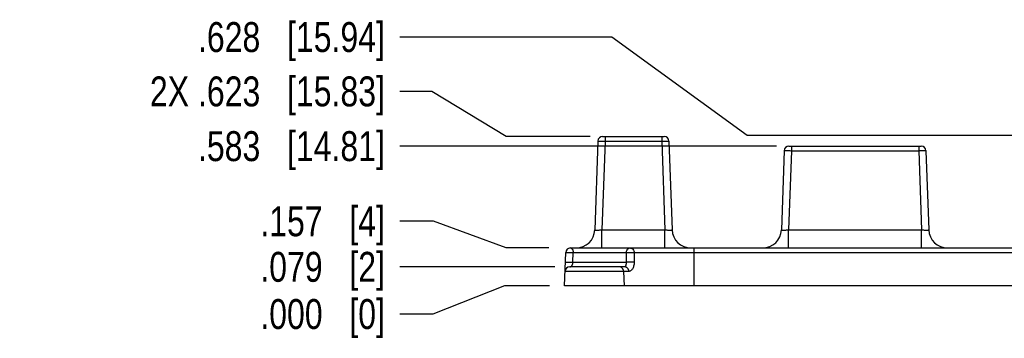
# Model space of a CAD drawing. Header units: inches. Extents: x 0 to 22, y 0 to 17.
# Tile 10 of 24: x 9.3 to 13.4, y 5 to 6.3. Entities that reach past the tile are written whole.
import ezdxf

# ---------------------------------------------------------------- set-up
doc = ezdxf.new("R2010")
doc.units = ezdxf.units.IN
doc.header["$LTSCALE"] = 1.21
doc.header["$MEASUREMENT"] = 0
doc.layers.get('0').update_dxf_attribs({"linetype": 'CONTINUOUS'})
doc.layers.add('DIMENSIONS', color=7, linetype='CONTINUOUS')
doc.styles.get("Standard").update_dxf_attribs({"font": 'txt', "width": 0.8})
doc.dimstyles.new('DIMSTYLE_1', dxfattribs={"dimtxt": 0.125, "dimasz": 0.18, "dimexe": 0.18, "dimexo": 0.0625, "dimgap": 0.09, "dimtad": 0, "dimtih": 1, "dimtoh": 1, "dimdec": 3, "dimzin": 4, "dimdsep": 46, "dimtxsty": 'STANDARD', "dimblk": '_FILLED', "dimblk1": '_FILLED', "dimblk2": '_FILLED', "dimcen": 0.09, "dimadec": 0, "dimazin": 0, "dimtp": 0.01, "dimtm": 0.01, "dimtfac": 1, "dimtdec": 3, "dimtofl": 0, "dimtmove": 0, "dimatfit": 3, "dimldrblk": '_FILLED', "dimfxl": 1, "dimtolj": 1, "dimtzin": 4, "dimarcsym": 0})

# ---------------------------------------------------------------- blocks, each defined once
blk = doc.blocks.new('*D0')
at = {"layer": 'DIMENSIONS', "color": 2, "linetype": 'CONTINUOUS'}
for p, q in [((11.283, 5.2116), (10.984, 5.0932)), ((11.4714, 5.2116), (11.283, 5.2116)), ((10.984, 5.0932), (10.8464, 5.0932))]:
    blk.add_line(p, q, dxfattribs=at)
at = {"layer": 'DIMENSIONS', "color": 2, "linetype": 'CONTINUOUS', "insert": (10.7839, 5.1557), "char_height": 0.125, "width": 0.825, "attachment_point": 3, "line_spacing_factor": 0.9}
blk.add_mtext('.000{\\Ftxt.shx;\\W1.000000;\\H0.125000; }[0]', dxfattribs=at)
blk = doc.blocks.new('_FILLED')
at = {"color": 0, "linetype": 'BYBLOCK'}
blk.add_solid([(0, 0), (-1, 0.174), (-1, -0.174)], dxfattribs=at)
blk = doc.blocks.new('*D1')
at = {"layer": 'DIMENSIONS', "color": 2, "linetype": 'CONTINUOUS'}
for p, q in [((10.9794, 6.0234), (10.8464, 6.0234)), ((11.2901, 5.8349), (10.9794, 6.0234)), ((11.6406, 5.8349), (11.2901, 5.8349))]:
    blk.add_line(p, q, dxfattribs=at)
at = {"layer": 'DIMENSIONS', "color": 2, "linetype": 'CONTINUOUS', "insert": (10.7839, 6.0859), "char_height": 0.125, "width": 1.525, "attachment_point": 3, "line_spacing_factor": 0.9}
blk.add_mtext('2X .623{\\Ftxt.shx;\\W1.000000;\\H0.125000; }[15.83]', dxfattribs=at)
blk = doc.blocks.new('*D2')
at = {"layer": 'DIMENSIONS', "color": 2, "linetype": 'CONTINUOUS'}
blk.add_line((12.4185, 5.7947), (10.8464, 5.7947), dxfattribs=at)
at = {"layer": 'DIMENSIONS', "color": 2, "linetype": 'CONTINUOUS', "insert": (10.7839, 5.8572), "char_height": 0.125, "width": 1.225, "attachment_point": 3, "line_spacing_factor": 0.9}
blk.add_mtext('.583{\\Ftxt.shx;\\W1.000000;\\H0.125000; }[14.81]', dxfattribs=at)
blk = doc.blocks.new('*D3')
at = {"layer": 'DIMENSIONS', "color": 2, "linetype": 'CONTINUOUS'}
for p, q in [((11.7308, 6.2506), (10.8464, 6.2506)), ((12.2968, 5.8392), (11.7308, 6.2506)), ((13.4366, 5.8392), (12.2968, 5.8392))]:
    blk.add_line(p, q, dxfattribs=at)
at = {"layer": 'DIMENSIONS', "color": 2, "linetype": 'CONTINUOUS', "insert": (10.7839, 6.3131), "char_height": 0.125, "width": 1.225, "attachment_point": 3, "line_spacing_factor": 0.9}
blk.add_mtext('.628{\\Ftxt.shx;\\W1.000000;\\H0.125000; }[15.94]', dxfattribs=at)
blk = doc.blocks.new('*D4')
at = {"layer": 'DIMENSIONS', "color": 2, "linetype": 'CONTINUOUS'}
blk.add_line((11.4932, 5.2904), (10.8464, 5.2904), dxfattribs=at)
at = {"layer": 'DIMENSIONS', "color": 2, "linetype": 'CONTINUOUS', "insert": (10.7839, 5.3529), "char_height": 0.125, "width": 0.825, "attachment_point": 3, "line_spacing_factor": 0.9}
blk.add_mtext('.079{\\Ftxt.shx;\\W1.000000;\\H0.125000; }[2]', dxfattribs=at)
blk = doc.blocks.new('*D5')
at = {"layer": 'DIMENSIONS', "color": 2, "linetype": 'CONTINUOUS'}
for p, q in [((10.9863, 5.4806), (10.8464, 5.4806)), ((11.29, 5.3691), (10.9863, 5.4806)), ((11.4688, 5.3691), (11.29, 5.3691))]:
    blk.add_line(p, q, dxfattribs=at)
at = {"layer": 'DIMENSIONS', "color": 2, "linetype": 'CONTINUOUS', "insert": (10.7839, 5.5431), "char_height": 0.125, "width": 0.825, "attachment_point": 3, "line_spacing_factor": 0.9}
blk.add_mtext('.157{\\Ftxt.shx;\\W1.000000;\\H0.125000; }[4]', dxfattribs=at)

msp = doc.modelspace()

# ---------------------------------------------------------------- linework, layer by layer
at = {"color": 7, "linetype": 'CONTINUOUS'}
for p, q in [((11.6731, 5.8159), (11.6602, 5.4451)), ((11.7031, 5.8159), (11.6901, 5.4451)), ((11.6928, 5.8349), (11.95, 5.8349)), ((11.7031, 5.8349), (11.7031, 5.8159)), ((11.7031, 5.8159), (11.9397, 5.8159)), ((11.9397, 5.8349), (11.9397, 5.8159)), ((11.9397, 5.8159), (11.9527, 5.4451)), ((11.9697, 5.8159), (11.9827, 5.4451)), ((12.451, 5.7757), (12.4394, 5.4451)), ((12.481, 5.7757), (12.4694, 5.4451)), ((12.4706, 5.7947), (13.0232, 5.7947)), ((12.481, 5.7947), (12.481, 5.7757)), ((12.481, 5.7757), (13.0129, 5.7757)), ((13.0129, 5.7947), (13.0129, 5.7757)), ((13.0129, 5.7757), (13.0244, 5.4451)), ((13.0429, 5.7757), (13.0544, 5.4451)), ((11.6901, 5.3691), (11.6901, 5.4451)), ((11.6901, 5.4451), (11.9527, 5.4451)), ((11.9527, 5.3691), (11.9527, 5.4451)), ((12.4694, 5.3691), (12.4694, 5.4451)), ((12.4694, 5.4451), (13.0244, 5.4451)), ((13.0244, 5.3691), (13.0244, 5.4451)), ((11.5339, 5.2116), (11.5387, 5.3501)), ((11.5584, 5.3691), (15.3094, 5.3691)), ((11.5689, 5.3094), (11.57, 5.3501)), ((11.57, 5.3501), (11.7913, 5.3501)), ((11.7913, 5.3501), (11.7911, 5.3094)), ((11.8244, 5.3501), (14.3944, 5.3501)), ((11.8244, 5.3501), (11.8244, 5.3094)), ((12.0741, 5.3691), (12.0741, 5.2116)), ((11.5689, 5.3094), (11.7911, 5.3094)), ((11.8022, 5.2714), (11.536, 5.2714)), ((11.7845, 5.2904), (11.5557, 5.2904)), ((11.7804, 5.2714), (11.7824, 5.2116)), ((15.3339, 5.2116), (11.5339, 5.2116))]:
    msp.add_line(p, q, dxfattribs=at)
for centre, radius, start, end in [((11.6928, 5.8152), 0.0197, 90, 178), ((11.95, 5.8152), 0.0197, 2, 90.0002), ((12.4706, 5.775), 0.0197, 90, 178), ((13.0232, 5.775), 0.0197, 2, 90), ((11.5815, 5.4479), 0.0787, 269.9998, 358), ((12.0614, 5.4479), 0.0787, 182, 270.0002), ((12.3607, 5.4479), 0.0787, 269.9998, 358), ((13.1331, 5.4479), 0.0787, 182, 270.0002), ((11.5584, 5.3494), 0.0197, 90, 178), ((11.5557, 5.2707), 0.0197, 90, 178)]:
    msp.add_arc(centre, radius, start, end, dxfattribs=at)
for points, knots in [([(11.6731, 5.8159), (11.6731, 5.8159), (11.6732, 5.8159), (11.6733, 5.8159), (11.6735, 5.816), (11.6737, 5.816), (11.674, 5.816), (11.6744, 5.816), (11.6749, 5.8161), (11.6756, 5.8161), (11.6767, 5.8161), (11.6783, 5.8161), (11.68, 5.8162), (11.682, 5.8162), (11.6841, 5.8162), (11.6865, 5.8161), (11.689, 5.8161), (11.6926, 5.8161), (11.6973, 5.816), (11.7011, 5.8159), (11.7031, 5.8159)], [0, 0, 0, 0, 0.00166, 0.00546, 0.011583, 0.020047, 0.030845, 0.043964, 0.059386, 0.077075, 0.119047, 0.16946, 0.227884, 0.293746, 0.366369, 0.44507, 0.529117, 0.617717, 0.805293, 1, 1, 1, 1]), ([(11.9397, 5.8159), (11.9417, 5.8159), (11.9455, 5.816), (11.9502, 5.8161), (11.9538, 5.8161), (11.9563, 5.8161), (11.9587, 5.8162), (11.9609, 5.8162), (11.9628, 5.8162), (11.9646, 5.8161), (11.9661, 5.8161), (11.9672, 5.8161), (11.9679, 5.8161), (11.9684, 5.816), (11.9688, 5.816), (11.9691, 5.816), (11.9694, 5.816), (11.9695, 5.8159), (11.9697, 5.8159), (11.9697, 5.8159), (11.9697, 5.8159)], [0, 0, 0, 0, 0.194721, 0.382308, 0.470911, 0.554961, 0.633664, 0.706288, 0.77215, 0.83057, 0.880979, 0.922947, 0.940636, 0.956059, 0.96918, 0.979979, 0.988443, 0.994563, 0.998355, 1, 1, 1, 1]), ([(12.451, 5.7757), (12.451, 5.7757), (12.451, 5.7758), (12.4511, 5.7758), (12.4513, 5.7758), (12.4516, 5.7758), (12.4519, 5.7759), (12.4523, 5.7759), (12.4528, 5.7759), (12.4535, 5.7759), (12.4546, 5.776), (12.4561, 5.776), (12.4579, 5.776), (12.4598, 5.776), (12.462, 5.776), (12.4644, 5.776), (12.4669, 5.776), (12.4705, 5.7759), (12.4752, 5.7758), (12.479, 5.7758), (12.481, 5.7757)], [0, 0, 0, 0, 0.00166, 0.00546, 0.011583, 0.020047, 0.030845, 0.043964, 0.059386, 0.077075, 0.119047, 0.16946, 0.227884, 0.293746, 0.366369, 0.44507, 0.529117, 0.617717, 0.805293, 1, 1, 1, 1]), ([(13.0129, 5.7757), (13.0148, 5.7758), (13.0186, 5.7758), (13.0234, 5.7759), (13.027, 5.776), (13.0295, 5.776), (13.0318, 5.776), (13.034, 5.776), (13.036, 5.776), (13.0377, 5.776), (13.0392, 5.776), (13.0403, 5.7759), (13.0411, 5.7759), (13.0415, 5.7759), (13.0419, 5.7759), (13.0422, 5.7758), (13.0425, 5.7758), (13.0427, 5.7758), (13.0428, 5.7758), (13.0429, 5.7757), (13.0429, 5.7757)], [0, 0, 0, 0, 0.194721, 0.382308, 0.470911, 0.554961, 0.633664, 0.706288, 0.77215, 0.83057, 0.880979, 0.922947, 0.940636, 0.956059, 0.96918, 0.979979, 0.988443, 0.994563, 0.998355, 1, 1, 1, 1]), ([(11.6602, 5.4451), (11.6602, 5.4451), (11.6602, 5.445), (11.6603, 5.4448), (11.6605, 5.4447), (11.6607, 5.4446), (11.6611, 5.4445), (11.6614, 5.4444), (11.6619, 5.4443), (11.6626, 5.4442), (11.6637, 5.4441), (11.6653, 5.444), (11.667, 5.444), (11.669, 5.444), (11.6712, 5.444), (11.6744, 5.4441), (11.6788, 5.4443), (11.6844, 5.4446), (11.6882, 5.4449), (11.6901, 5.4451)], [0, 0, 0, 0, 0.00444, 0.009762, 0.016699, 0.025588, 0.036584, 0.049753, 0.065111, 0.082652, 0.124216, 0.174178, 0.232105, 0.297489, 0.369689, 0.448021, 0.619864, 0.806313, 1, 1, 1, 1]), ([(11.9527, 5.4451), (11.9546, 5.4449), (11.9585, 5.4446), (11.964, 5.4443), (11.9684, 5.4441), (11.9717, 5.444), (11.9739, 5.444), (11.9758, 5.444), (11.9776, 5.444), (11.9791, 5.4441), (11.9802, 5.4442), (11.9809, 5.4443), (11.9814, 5.4444), (11.9818, 5.4445), (11.9821, 5.4446), (11.9823, 5.4447), (11.9825, 5.4448), (11.9826, 5.445), (11.9827, 5.4451), (11.9827, 5.4451)], [0, 0, 0, 0, 0.193691, 0.380144, 0.551992, 0.630326, 0.702528, 0.767914, 0.825842, 0.875806, 0.917371, 0.934913, 0.950272, 0.963443, 0.974444, 0.98334, 0.990281, 0.995596, 1, 1, 1, 1]), ([(12.4394, 5.4451), (12.4394, 5.4451), (12.4395, 5.445), (12.4396, 5.4448), (12.4398, 5.4447), (12.44, 5.4446), (12.4403, 5.4445), (12.4407, 5.4444), (12.4412, 5.4443), (12.4419, 5.4442), (12.443, 5.4441), (12.4445, 5.444), (12.4463, 5.444), (12.4482, 5.444), (12.4504, 5.444), (12.4537, 5.4441), (12.4581, 5.4443), (12.4636, 5.4446), (12.4675, 5.4449), (12.4694, 5.4451)], [0, 0, 0, 0, 0.00444, 0.009762, 0.016699, 0.025588, 0.036584, 0.049753, 0.065111, 0.082652, 0.124216, 0.174178, 0.232105, 0.297489, 0.369689, 0.448021, 0.619864, 0.806313, 1, 1, 1, 1]), ([(13.0244, 5.4451), (13.0264, 5.4449), (13.0302, 5.4446), (13.0358, 5.4443), (13.0402, 5.4441), (13.0434, 5.444), (13.0456, 5.444), (13.0476, 5.444), (13.0493, 5.444), (13.0508, 5.4441), (13.0519, 5.4442), (13.0527, 5.4443), (13.0531, 5.4444), (13.0535, 5.4445), (13.0538, 5.4446), (13.0541, 5.4447), (13.0543, 5.4448), (13.0544, 5.445), (13.0544, 5.4451), (13.0544, 5.4451)], [0, 0, 0, 0, 0.193691, 0.380144, 0.551992, 0.630326, 0.702528, 0.767914, 0.825842, 0.875806, 0.917371, 0.934913, 0.950272, 0.963443, 0.974444, 0.98334, 0.990281, 0.995596, 1, 1, 1, 1]), ([(11.5387, 5.3501), (11.5388, 5.3502), (11.5388, 5.3502), (11.5389, 5.3503), (11.539, 5.3503), (11.5392, 5.3504), (11.5395, 5.3505), (11.5399, 5.3505), (11.5407, 5.3506), (11.5418, 5.3507), (11.5433, 5.3508), (11.5452, 5.3509), (11.5473, 5.3509), (11.5496, 5.351), (11.5521, 5.3509), (11.5556, 5.3509), (11.56, 5.3507), (11.5651, 5.3505), (11.5685, 5.3503), (11.57, 5.3501)], [0, 0, 0, 0, 0.003298, 0.005666, 0.008643, 0.016564, 0.027208, 0.040602, 0.056734, 0.096933, 0.147056, 0.206261, 0.273439, 0.347311, 0.426545, 0.509609, 0.680921, 0.848693, 1, 1, 1, 1]), ([(11.5584, 5.3691), (11.5592, 5.3691), (11.5607, 5.3689), (11.5629, 5.3677), (11.5649, 5.3659), (11.5666, 5.3636), (11.5681, 5.3607), (11.5691, 5.3574), (11.5698, 5.3538), (11.57, 5.3514), (11.57, 5.3501)], [0, 0, 0, 0, 0.0926, 0.191317, 0.29999, 0.42055, 0.552902, 0.695386, 0.845624, 1, 1, 1, 1]), ([(11.8083, 5.3691), (11.8072, 5.3691), (11.805, 5.3689), (11.8019, 5.3678), (11.799, 5.366), (11.7964, 5.3636), (11.7943, 5.3608), (11.7921, 5.3563), (11.7914, 5.3526), (11.7913, 5.3501)], [0, 0, 0, 0, 0.116012, 0.233906, 0.354233, 0.477676, 0.604505, 0.734569, 1, 1, 1, 1]), ([(11.7913, 5.3501), (11.7923, 5.3502), (11.7946, 5.3504), (11.7984, 5.3506), (11.8028, 5.3507), (11.8075, 5.3507), (11.8123, 5.3507), (11.8169, 5.3506), (11.8209, 5.3504), (11.8233, 5.3502), (11.8244, 5.3501)], [0, 0, 0, 0, 0.090325, 0.20698, 0.342479, 0.488592, 0.636245, 0.776282, 0.900202, 1, 1, 1, 1]), ([(11.8083, 5.3691), (11.8094, 5.3691), (11.8114, 5.3689), (11.8144, 5.3678), (11.8172, 5.366), (11.8205, 5.3628), (11.8229, 5.3586), (11.8241, 5.3539), (11.8244, 5.3514), (11.8244, 5.3501)], [0, 0, 0, 0, 0.1127, 0.227825, 0.346388, 0.469302, 0.727777, 0.863154, 1, 1, 1, 1]), ([(11.5373, 5.3094), (11.5373, 5.3094), (11.5374, 5.3095), (11.5374, 5.3095), (11.5376, 5.3096), (11.5378, 5.3097), (11.5381, 5.3097), (11.5385, 5.3098), (11.5393, 5.3099), (11.5404, 5.31), (11.542, 5.3101), (11.5439, 5.3102), (11.546, 5.3102), (11.5483, 5.3102), (11.5508, 5.3102), (11.5544, 5.3102), (11.5588, 5.31), (11.564, 5.3098), (11.5673, 5.3095), (11.5689, 5.3094)], [0, 0, 0, 0, 0.003351, 0.00575, 0.008762, 0.016761, 0.027489, 0.040964, 0.057173, 0.097614, 0.148061, 0.207529, 0.275, 0.349187, 0.428601, 0.511742, 0.682999, 0.850229, 1, 1, 1, 1]), ([(11.5557, 5.2904), (11.5563, 5.2904), (11.5575, 5.2905), (11.5594, 5.291), (11.5613, 5.2919), (11.5633, 5.2935), (11.5651, 5.2959), (11.5668, 5.2993), (11.5682, 5.3039), (11.5687, 5.3074), (11.5689, 5.3094)], [0, 0, 0, 0, 0.071351, 0.146492, 0.228392, 0.322286, 0.436172, 0.580883, 0.768265, 1, 1, 1, 1]), ([(11.7911, 5.3094), (11.7911, 5.3085), (11.7911, 5.3068), (11.7908, 5.3036), (11.7903, 5.3), (11.7893, 5.2965), (11.7882, 5.294), (11.7872, 5.2922), (11.7862, 5.2911), (11.7853, 5.2905), (11.7847, 5.2904), (11.7845, 5.2904)], [0, 0, 0, 0, 0.124588, 0.244408, 0.457609, 0.628556, 0.757723, 0.851008, 0.916878, 0.963773, 1, 1, 1, 1]), ([(11.8244, 5.3094), (11.8233, 5.3095), (11.8208, 5.3097), (11.8168, 5.3098), (11.8122, 5.31), (11.8073, 5.31), (11.8026, 5.31), (11.7981, 5.3098), (11.7943, 5.3097), (11.7921, 5.3095), (11.7911, 5.3094)], [0, 0, 0, 0, 0.099549, 0.223667, 0.364183, 0.512395, 0.658932, 0.794511, 0.910731, 1, 1, 1, 1]), ([(11.8244, 5.3094), (11.8244, 5.3066), (11.8241, 5.3013), (11.8226, 5.2936), (11.8203, 5.2868), (11.8173, 5.2811), (11.8138, 5.2766), (11.81, 5.2735), (11.8061, 5.2718), (11.8034, 5.2714), (11.8022, 5.2714)], [0, 0, 0, 0, 0.17061, 0.334063, 0.484939, 0.619659, 0.736415, 0.836166, 0.92235, 1, 1, 1, 1]), ([(11.7745, 5.2849), (11.7728, 5.2866), (11.7686, 5.2894), (11.7637, 5.2904), (11.7613, 5.2904)], [0, 0, 0, 0, 0.501871, 1, 1, 1, 1]), ([(11.7804, 5.2714), (11.7803, 5.2739), (11.7794, 5.2777), (11.777, 5.282), (11.7754, 5.284), (11.7745, 5.2849)], [0, 0, 0, 0, 0.500802, 0.751151, 1, 1, 1, 1]), ([(11.8022, 5.2714), (11.8021, 5.2739), (11.8014, 5.2776), (11.7991, 5.282), (11.7969, 5.2849), (11.7942, 5.2873), (11.7912, 5.2891), (11.7879, 5.2901), (11.7856, 5.2904), (11.7845, 5.2904)], [0, 0, 0, 0, 0.261086, 0.389855, 0.51618, 0.639988, 0.761578, 0.881503, 1, 1, 1, 1])]:
    msp.add_open_spline(points, degree=3, knots=knots, dxfattribs=at)

# ---------------------------------------------------------------- dimensions: what is measured, and where the dimension line sits
at = {"layer": 'DIMENSIONS', "color": 2, "linetype": 'CONTINUOUS'}
for feature_location, offset, origin, picture, middle in [((13.4366, 5.8392), (-2.5902, 0.4114), (13.4991, 5.2116), '*D3', (9.9214, 6.2506)), ((12.4185, 5.7947), (-1.572, 0), (12.481, 5.2116), '*D2', (9.9214, 5.7947)), ((11.46881, 5.36912), (-0.62239, 0.11148), (11.55842, 5.21164), '*D5', (10.12141, 5.4806)), ((11.4932, 5.2904), (-0.6468, 0), (11.5557, 5.2116), '*D4', (10.1214, 5.2904)), ((11.4714136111, 5.2116408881), (-0.625, -0.1184185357), (11.5339136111, 5.2116408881), '*D0', (10.1214136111, 5.0932223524))]:
    dim = msp.add_ordinate_dim(feature_location=feature_location, offset=offset, dtype=0, origin=origin, dimstyle='DIMSTYLE_1', dxfattribs=at)
    dim.commit()
    dim.dimension.update_dxf_attribs({"geometry": picture, "text_midpoint": middle})
dim = msp.add_ordinate_dim(feature_location=(11.6406, 5.8349), offset=(-0.7942, 0.1885), dtype=0, origin=(11.7031, 5.2116), text='2X <>', dimstyle='DIMSTYLE_1', dxfattribs=at)
dim.commit()
dim.dimension.update_dxf_attribs({"geometry": '*D1', "text_midpoint": (9.8214, 6.0234)})

doc.saveas('drawing.dxf')
